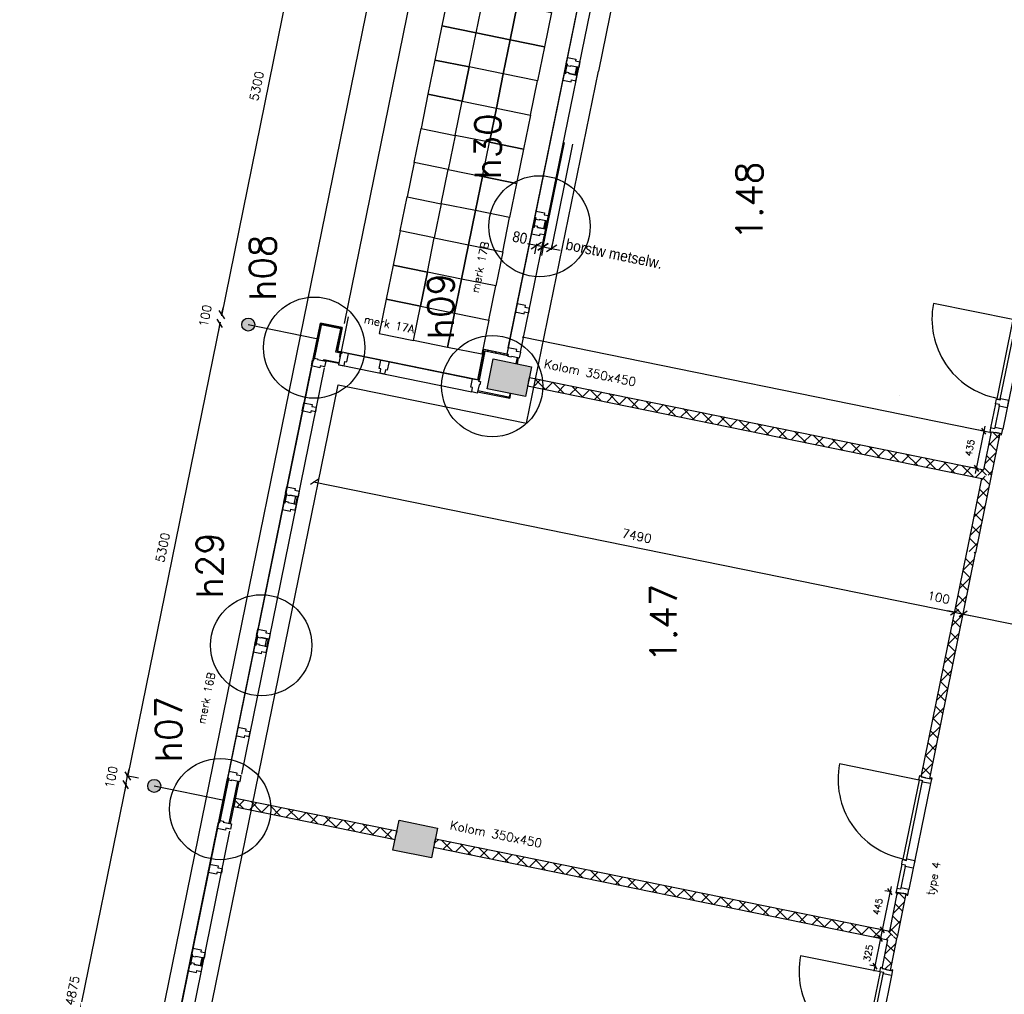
# Model space of a CAD drawing. Extents: x -84256 to 172857, y -58817 to 112048.
# Tile 39 of 90: x 18423 to 29710, y 49531 to 60708. Entities that reach past the tile are written whole.
import ezdxf

# ---------------------------------------------------------------- set-up
doc = ezdxf.new("R2010")
doc.units = 0
doc.header["$LTSCALE"] = 50
doc.header["$MEASUREMENT"] = 0
doc.header["$PDMODE"] = 3
doc.header["$PDSIZE"] = 0.001
doc.layers.get('0').update_dxf_attribs({"linetype": 'CONTINUOUS'})
doc.layers.get('DEFPOINTS').update_dxf_attribs({"linetype": 'CONTINUOUS'})
for name, color, linetype in [('_DETAILNUMMERS', 4, 'CONTINUOUS'), ('_DETAILNUMMERSTEKST', 4, 'CONTINUOUS'), ('A--01A1_ACEER', 1, 'CONTINUOUS'), ('A--A22--_F123-', 9, 'CONTINUOUS'), ('A--A28--_F12--', 7, 'CONTINUOUS'), ('A--A42--_F-23-', 9, 'CONTINUOUS'), ('A--L21--', 3, 'CONTINUOUS'), ('A--L21A3_BUITENWAND', 3, 'CONTINUOUS'), ('A--L22--_F-2--', 7, 'CONTINUOUS'), ('A--L22A1_BINNENWAND', 1, 'CONTINUOUS'), ('A--L22A2_BINNENWAND', 2, 'CONTINUOUS'), ('A--L22A4_BINNENWAND', 4, 'CONTINUOUS'), ('A--L28--_F12--', 7, 'CONTINUOUS'), ('A--L31--', 2, 'CONTINUOUS'), ('A--L31A1_BUITENKOZIJN', 1, 'CONTINUOUS'), ('A--L32--', 7, 'CONTINUOUS'), ('A--L32--_F123-', 1, 'CONTINUOUS'), ('A--L32--_F123-DRAAIR', 7, 'CONTINUOUS'), ('A--L3A1_VPORTS', 1, 'CONTINUOUS'), ('A--L42--', 7, 'CONTINUOUS'), ('A--L42--_F-23-', 7, 'CONTINUOUS'), ('A--M$1A-_F123-', 1, 'CONTINUOUS'), ('A--M1$A-_F123-', 1, 'CONTINUOUS'), ('A--T$1A-25_TEKST', 2, 'CONTINUOUS'), ('A--T$1A-_F123-_R', 4, 'CONTINUOUS'), ('TEKSTKOZIJNMERK', 2, 'CONTINUOUS'), ('X--LR---_CP', 7, 'CONTINUOUS')]:
    doc.layers.add(name, color=color, linetype=linetype)
doc.layers.add('bruto vloeroppervlak', color=3, linetype='CONTINUOUS', plot=False)
doc.styles.add('ALFA-0_25', font='ROMANS')
doc.styles.add('B-01', font='SIMPLEX.SHX', dxfattribs={"width": 0.8, "height": 4.5})
doc.styles.add('HIEMSTRA', font='romans.shx')
doc.styles.get("Standard").update_dxf_attribs({"font": 'txt', "width": 0.9})
doc.dimstyles.new('BEILEN', dxfattribs={"dimscale": 40, "dimtxt": 2.5, "dimasz": 2, "dimexe": 0.3, "dimexo": 0.3, "dimgap": 2, "dimtad": 1, "dimdec": 0, "dimzin": 0, "dimdsep": 46, "dimtxsty": 'HIEMSTRA', "dimblk1": 'OBLIQUE', "dimblk2": 'OBLIQUE', "dimsah": 1, "dimcen": -0.09, "dimdle": 0.3, "dimse1": 1, "dimclrd": 2, "dimclre": 2, "dimclrt": 3, "dimadec": 0, "dimazin": 0, "dimtfac": 1, "dimtdec": 4, "dimtofl": 0, "dimtmove": 2, "dimatfit": 3, "dimldrblk": 'OBLIQUE', "dimfxl": 1, "dimtvp": 625, "dimtolj": 1, "dimtzin": 0, "dimarcsym": 0})
doc.dimstyles.get("Standard").update_dxf_attribs({"dimscale": 40, "dimtxt": 2.5, "dimasz": 2, "dimexe": 0.3, "dimexo": 0.3, "dimgap": 2, "dimtad": 0, "dimdec": 0, "dimzin": 0, "dimdsep": 46, "dimtxsty": 'HIEMSTRA', "dimblk1": 'OBLIQUE', "dimblk2": 'OBLIQUE', "dimsah": 1, "dimcen": -0.09, "dimdle": 0.3, "dimse1": 1, "dimclrd": 2, "dimclre": 2, "dimclrt": 3, "dimadec": 0, "dimazin": 0, "dimtfac": 1, "dimtdec": 4, "dimtix": 1, "dimtmove": 0, "dimatfit": 3, "dimldrblk": 'OBLIQUE', "dimfxl": 1, "dimtvp": 625, "dimtolj": 1, "dimtzin": 0, "dimarcsym": 0})
doc.dimstyles.new('STANDARD$0', dxfattribs={"dimscale": 50, "dimtxt": 2.5, "dimasz": 2, "dimexe": 2, "dimexo": 0, "dimgap": 2, "dimtad": 1, "dimdec": 0, "dimzin": 0, "dimdsep": 46, "dimtxsty": 'ALFA-0_25', "dimblk1": 'OBLIQUE', "dimblk2": 'OBLIQUE', "dimsah": 1, "dimcen": -3, "dimdle": 2, "dimclrd": 1, "dimclre": 1, "dimclrt": 2, "dimadec": 0, "dimazin": 0, "dimtfac": 0.666667, "dimtofl": 0, "dimtmove": 2, "dimatfit": 3, "dimldrblk": 'OBLIQUE', "dimfxl": 1, "dimtvp": 0.833333, "dimtolj": 1, "dimtzin": 0, "dimarcsym": 0})

# ---------------------------------------------------------------- blocks, each defined once
blk = doc.blocks.new('*U1200')
at = {"layer": 'A--A22--_F123-', "linetype": 'Continuous'}
h = blk.add_hatch(dxfattribs=at)
h.set_pattern_fill('ALFAKRS', color=256, scale=120, style=0)
h.set_pattern_definition([(45, (-28434.96, -50194.68), (-84.85281, 84.85281), []), (135, (-28434.96, -50194.68), (-84.85281, -84.85281), [])])
h.paths.add_polyline_path([(0, 0), (-39, 59), (52, 507), (101, 497), (150, 487), (49, -10)])
at = {"layer": 'A--L22--_F-2--', "color": 2, "linetype": 'Continuous'}
for points in [[(-39, 59), (-39, 59), (52, 507), (101, 497)], [(49, -10), (49, -10), (150, 487), (101, 497)]]:
    blk.add_lwpolyline(points, dxfattribs=at)
blk = doc.blocks.new('*U1199')
at = {"layer": 'A--A22--_F123-', "linetype": 'Continuous'}
h = blk.add_hatch(dxfattribs=at)
h.set_pattern_fill('ALFAKRS', color=256, scale=120, style=0)
h.set_pattern_definition([(45, (-29512.81, -55486.01), (-84.85281, 84.85281), []), (135, (-29512.81, -55486.01), (-84.85281, -84.85281), [])])
h.paths.add_polyline_path([(0, 0), (-39, 59), (50, 497), (99, 487), (148, 477), (49, -10)])
at = {"layer": 'A--L22--_F-2--', "color": 2, "linetype": 'Continuous'}
for points in [[(-39, 59), (-39, 59), (50, 497), (99, 487)], [(49, -10), (49, -10), (148, 477), (99, 487)]]:
    blk.add_lwpolyline(points, dxfattribs=at)
blk = doc.blocks.new('*U1191')
at = {"layer": 'A--A22--_F123-', "linetype": 'Continuous'}
h = blk.add_hatch(dxfattribs=at)
h.set_pattern_fill('ALFAKRS', color=256, scale=120, style=0)
h.set_pattern_definition([(45, (-29333.17, -54604.13), (-84.85281, 84.85281), []), (135, (-29333.17, -54604.13), (-84.85281, -84.85281), [])])
h.paths.add_polyline_path([(0, 0), (-49, 10), (121, 843), (180, 882), (229, 872), (49, -10)])
at = {"layer": 'A--L22--_F-2--', "color": 2, "linetype": 'Continuous'}
for points in [[(-49, 10), (-49, 10), (121, 843), (121, 843)], [(49, -10), (49, -10), (229, 872), (229, 872)]]:
    blk.add_lwpolyline(points, dxfattribs=at)
blk = doc.blocks.new('*U1190')
at = {"layer": 'A--A22--_F123-', "linetype": 'Continuous'}
h = blk.add_hatch(dxfattribs=at)
h.set_pattern_fill('ALFAKRS', color=256, scale=120, style=0)
h.set_pattern_definition([(45, (-23177.92, -51265.55), (-84.85281, 84.85281), []), (135, (-23177.92, -51265.55), (-84.85281, -84.85281), [])])
h.paths.add_polyline_path([(0, 0), (10, 49), (5218, -1012), (5257, -1071), (5198, -1110), (-10, -49)])
at = {"layer": 'A--L22--_F-2--', "color": 2, "linetype": 'Continuous'}
for points in [[(0, 0), (-10, -49), (5198, -1110), (5198, -1110)], [(0, 0), (10, 49), (5218, -1012), (5218, -1012)]]:
    blk.add_lwpolyline(points, dxfattribs=at)
blk = doc.blocks.new('*U1189')
at = {"layer": 'A--A22--_F123-', "linetype": 'Continuous'}
h = blk.add_hatch(dxfattribs=at)
h.set_pattern_fill('ALFAKRS', color=256, scale=120, style=0)
h.set_pattern_definition([(45, (-20888.56, -51731.89), (-84.85281, 84.85281), []), (135, (-20888.56, -51731.89), (-84.85281, -84.85281), [])])
h.paths.add_polyline_path([(0, 0), (10, 49), (1858, -328), (1848, -377), (1838, -426), (-10, -49)])
at = {"layer": 'A--L22--_F-2--', "color": 2, "linetype": 'Continuous'}
for points in [[(0, 0), (-10, -49), (1838, -426), (1848, -377)], [(0, 0), (10, 49), (1858, -328), (1848, -377)]]:
    blk.add_lwpolyline(points, dxfattribs=at)
blk = doc.blocks.new('dr_930type4')
at = {"layer": 'A--L32--_F123-', "color": 1}
for p, q in [((67, 0), (1307, 0)), ((1057, -94), (1307, -94)), ((1038, -139), (1322, -139))]:
    blk.add_line(p, q, dxfattribs=at)
at = {"layer": 'A--L32--_F123-'}
for points in [[(0, -9), (0, 0), (67, 0), (67, -94), (52, -94), (52, -139), (0, -139), (0, -121), (12, -121), (12, -9), (0, -9)], [(969, 0), (1055, 0), (1057, 0), (1057, -94), (1057, -94), (1040, -94), (1040, -137), (1038, -139), (986, -139), (984, -137), (984, -94), (969, -94), (967, -94), (967, 0)], [(1374, -9), (1374, 0), (1307, 0), (1307, -94), (1322, -94), (1322, -139), (1374, -139), (1374, -121), (1362, -121), (1362, -9), (1374, -9)], [(54, -96), (54, -136), (980, -136), (977, -96), (54, -96)]]:
    blk.add_lwpolyline(points, close=True, dxfattribs=at)
blk.add_point((1374, 0), dxfattribs=at)
blk.add_point((1374, 0), dxfattribs=at)
at = {"layer": 'A--L32--_F123-DRAAIR', "color": 1}
blk.add_lwpolyline([(54, -136), (54, -1066, 0.414214), (973, -136)], format="xyb", dxfattribs=at)
at = {"layer": 'X--LR---_CP', "color": 1, "linetype": 'Continuous'}
blk.add_point((0, 0), dxfattribs=at)
at = {"layer": 'X--LR---_CP', "color": 1}
blk.add_point((982, 0), dxfattribs=at)
blk = doc.blocks.new('*U1186')
at = {"layer": 'A--A22--_F123-', "linetype": 'Continuous'}
h = blk.add_hatch(dxfattribs=at)
h.set_pattern_fill('ALFAKRS', color=256, scale=120, style=0)
h.set_pattern_definition([(45, (-28357.64, -49815.15), (-84.85281, 84.85281), []), (135, (-28357.64, -49815.15), (-84.85281, -84.85281), [])])
h.paths.add_polyline_path([(0, 0), (-49, 10), (18, 341), (77, 380), (126, 370), (49, -10)])
at = {"layer": 'A--L22--_F-2--', "color": 2, "linetype": 'Continuous'}
for points in [[(0, 0), (-49, 10), (18, 341), (18, 341)], [(0, 0), (49, -10), (126, 370), (126, 370)]]:
    blk.add_lwpolyline(points, dxfattribs=at)
blk = doc.blocks.new('*U1144')
at = {"layer": 'A--A22--_F123-', "linetype": 'Continuous'}
h = blk.add_hatch(dxfattribs=at)
h.set_pattern_fill('ALFAKRS', color=256, scale=120, style=0)
h.set_pattern_definition([(45, (-24255.77, -56556.88), (-84.85281, 84.85281), []), (135, (-24255.77, -56556.88), (-84.85281, -84.85281), [])])
h.paths.add_polyline_path([(0, 0), (10, 49), (5218, -1012), (5257, -1071), (5198, -1110), (-10, -49)])
at = {"layer": 'A--L22--_F-2--', "color": 2, "linetype": 'Continuous'}
for points in [[(0, 0), (-10, -49), (5198, -1110), (5198, -1110)], [(0, 0), (10, 49), (5218, -1012), (5218, -1012)]]:
    blk.add_lwpolyline(points, dxfattribs=at)
blk = doc.blocks.new('*U1143')
at = {"layer": 'A--A22--_F123-', "linetype": 'Continuous'}
h = blk.add_hatch(dxfattribs=at)
h.set_pattern_fill('ALFAKRS', color=256, scale=120, style=0)
h.set_pattern_definition([(45, (-28805.67, -52014.57), (-84.85281, 84.85281), []), (135, (-28805.67, -52014.57), (-84.85281, -84.85281), [])])
h.paths.add_polyline_path([(0, 0), (-49, 10), (479, 2600), (527, 2590), (576, 2580), (49, -10)])
at = {"layer": 'A--L22--_F-2--', "color": 2, "linetype": 'Continuous'}
for points in [[(0, 0), (-49, 10), (479, 2600), (479, 2600)], [(0, 0), (49, -10), (576, 2580), (576, 2580)]]:
    blk.add_lwpolyline(points, dxfattribs=at)
blk = doc.blocks.new('_OBLIQUE')
at = {"color": 0, "linetype": 'ByBlock'}
blk.add_line((-0.5, -0.5), (0.5, 0.5), dxfattribs=at)
blk = doc.blocks.new('*D141')
at = {"layer": 'A--M$1A-_F123-', "color": 2, "linetype": 'Continuous', "lineweight": -2, "transparency": 16777216}
for p, q in [((20720, 57238), (19658, 52021)), ((19783, 52008), (19649, 52035))]:
    blk.add_line(p, q, dxfattribs=at)
at = {"layer": 'DEFPOINTS', "color": 0, "linetype": 'Continuous', "transparency": 16777216}
for p in [(20706, 57228), (19661, 52033), (19795, 52006)]:
    blk.add_point(p, dxfattribs=at)
at = {"layer": 'A--M$1A-_F123-', "color": 2, "linetype": 'Continuous', "lineweight": -2, "transparency": 16777216, "xscale": 80, "yscale": 80, "zscale": 80}
for p, rotation in [((20718, 57226), 78.49125144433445), ((19661, 52033), 258.4912514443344)]:
    blk.add_blockref('_OBLIQUE', p, dxfattribs=dict(at, rotation=rotation))
at = {"layer": 'A--M$1A-_F123-', "color": 3, "linetype": 'Continuous', "transparency": 16777216, "insert": (20062, 54655), "char_height": 100, "attachment_point": 5, "rotation": 78.4913, "style": 'HIEMSTRA'}
blk.add_mtext('\\A1;5300', dxfattribs=at)
blk = doc.blocks.new('*D142')
at = {"layer": 'A--M$1A-_F123-', "color": 2, "linetype": 'Continuous', "lineweight": -2, "transparency": 16777216}
for p, q in [((19643, 51947), (18665, 47146)), ((18662, 47159), (18656, 47161))]:
    blk.add_line(p, q, dxfattribs=at)
at = {"layer": 'DEFPOINTS', "color": 0, "linetype": 'Continuous', "transparency": 16777216}
for p in [(19646, 51934), (18668, 47158), (18673, 47157)]:
    blk.add_point(p, dxfattribs=at)
at = {"layer": 'A--M$1A-_F123-', "color": 2, "linetype": 'Continuous', "lineweight": -2, "transparency": 16777216, "xscale": 80, "yscale": 80, "zscale": 80}
for p, rotation in [((19640, 51935), 78.49125144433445), ((18668, 47158), 258.4912514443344)]:
    blk.add_blockref('_OBLIQUE', p, dxfattribs=dict(at, rotation=rotation))
at = {"layer": 'A--M$1A-_F123-', "color": 3, "linetype": 'Continuous', "transparency": 16777216, "insert": (19027, 49573), "char_height": 100, "attachment_point": 5, "rotation": 78.4913, "style": 'HIEMSTRA'}
blk.add_mtext('\\A1;4875', dxfattribs=at)
blk = doc.blocks.new('*D264')
at = {"layer": 'A--M$1A-_F123-', "color": 2, "linetype": 'Continuous', "lineweight": -2, "transparency": 16777216}
blk.add_line((21798, 62530), (20736, 57313), dxfattribs=at)
at = {"layer": 'DEFPOINTS', "color": 0, "linetype": 'Continuous', "transparency": 16777216}
for p in [(21796, 62518), (20738, 57324), (20738, 57324)]:
    blk.add_point(p, dxfattribs=at)
at = {"layer": 'A--M$1A-_F123-', "color": 2, "linetype": 'Continuous', "lineweight": -2, "transparency": 16777216, "xscale": 80, "yscale": 80, "zscale": 80}
for p, rotation in [((21796, 62518), 78.48629033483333), ((20738, 57324), 258.4862903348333)]:
    blk.add_blockref('_OBLIQUE', p, dxfattribs=dict(at, rotation=rotation))
at = {"layer": 'A--M$1A-_F123-', "color": 3, "linetype": 'Continuous', "transparency": 16777216, "insert": (21140, 59947), "char_height": 100, "attachment_point": 5, "rotation": 78.4863, "style": 'HIEMSTRA'}
blk.add_mtext('\\A1;5300', dxfattribs=at)
blk = doc.blocks.new('*D265')
at = {"layer": 'A--M$1A-_F123-', "color": 2, "linetype": 'Continuous', "lineweight": -2, "transparency": 16777216}
for p, q in [((20738, 57324), (20754, 57403)), ((20718, 57226), (20702, 57148))]:
    blk.add_line(p, q, dxfattribs=at)
at = {"layer": 'DEFPOINTS', "color": 0, "linetype": 'Continuous', "transparency": 16777216}
for p in [(20738, 57324), (20738, 57324), (20718, 57226)]:
    blk.add_point(p, dxfattribs=at)
at = {"layer": 'A--M$1A-_F123-', "color": 2, "linetype": 'Continuous', "lineweight": -2, "transparency": 16777216, "xscale": 80, "yscale": 80, "zscale": 80}
for p, rotation in [((20738, 57324), 258.4862903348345), ((20718, 57226), 78.48629033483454)]:
    blk.add_blockref('_OBLIQUE', p, dxfattribs=dict(at, rotation=rotation))
at = {"layer": 'A--M$1A-_F123-', "color": 3, "linetype": 'Continuous', "transparency": 16777216, "insert": (20550, 57312), "char_height": 100, "attachment_point": 5, "rotation": 78.4863, "style": 'HIEMSTRA'}
blk.add_mtext('\\A1;100', dxfattribs=at)
blk = doc.blocks.new('*D266')
at = {"color": 2, "linetype": 'ByBlock', "transparency": 16777216}
for p, q in [((19660, 52033), (19649, 52036)), ((19660, 52033), (19676, 52112)), ((19640, 51935), (19624, 51857)), ((19640, 51935), (19660, 52033))]:
    blk.add_line(p, q, dxfattribs=at)
at = {"layer": 'DEFPOINTS', "color": 0, "linetype": 'ByBlock', "transparency": 16777216}
for p in [(19652, 51933), (19660, 52033), (19672, 52031)]:
    blk.add_point(p, dxfattribs=at)
at = {"color": 2, "linetype": 'ByBlock', "transparency": 16777216, "xscale": 80, "yscale": 80, "zscale": 80}
for p, rotation in [((19660, 52033), 258.4862903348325), ((19640, 51935), 78.48629033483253)]:
    blk.add_blockref('_OBLIQUE', p, dxfattribs=dict(at, rotation=rotation))
at = {"color": 3, "linetype": 'ByBlock', "transparency": 16777216, "insert": (19472, 52021), "char_height": 100, "attachment_point": 5, "rotation": 78.4863, "style": 'HIEMSTRA'}
blk.add_mtext('\\A1;100', dxfattribs=at)
blk = doc.blocks.new('*D314')
at = {"color": 2, "linetype": 'ByBlock', "transparency": 16777216}
blk.add_line((21790, 55409), (29153, 53910), dxfattribs=at)
at = {"layer": 'DEFPOINTS', "color": 0, "linetype": 'ByBlock', "transparency": 16777216}
for p in [(21802, 55407), (29141, 53912), (29141, 53912)]:
    blk.add_point(p, dxfattribs=at)
at = {"color": 2, "linetype": 'ByBlock', "transparency": 16777216, "xscale": 80, "yscale": 80, "zscale": 80}
for p, rotation in [((21802, 55407), 168.4862903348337), ((29141, 53912), 348.4862903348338)]:
    blk.add_blockref('_OBLIQUE', p, dxfattribs=dict(at, rotation=rotation))
at = {"color": 3, "linetype": 'ByBlock', "transparency": 16777216, "insert": (25497, 54787), "char_height": 100, "attachment_point": 5, "rotation": 348.4863, "style": 'HIEMSTRA'}
blk.add_mtext('\\A1;7490', dxfattribs=at)
blk = doc.blocks.new('*D315')
at = {"color": 2, "linetype": 'ByBlock', "transparency": 16777216}
for p, q in [((29141, 53912), (29063, 53928)), ((29141, 53912), (29239, 53892)), ((29239, 53892), (29318, 53876))]:
    blk.add_line(p, q, dxfattribs=at)
at = {"layer": 'DEFPOINTS', "color": 0, "linetype": 'ByBlock', "transparency": 16777216}
for p in [(29141, 53912), (29239, 53892), (29239, 53892)]:
    blk.add_point(p, dxfattribs=at)
at = {"color": 2, "linetype": 'ByBlock', "transparency": 16777216, "xscale": 80, "yscale": 80, "zscale": 80}
for p, rotation in [((29141, 53912), 348.486290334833), ((29239, 53892), 168.486290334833)]:
    blk.add_blockref('_OBLIQUE', p, dxfattribs=dict(at, rotation=rotation))
at = {"color": 3, "linetype": 'ByBlock', "transparency": 16777216, "insert": (28958, 54082), "char_height": 100, "attachment_point": 5, "rotation": 348.4863, "style": 'HIEMSTRA'}
blk.add_mtext('\\A1;100', dxfattribs=at)
blk = doc.blocks.new('*D316')
at = {"color": 2, "linetype": 'ByBlock', "transparency": 16777216}
blk.add_line((29227, 53894), (30853, 53563), dxfattribs=at)
at = {"layer": 'DEFPOINTS', "color": 0, "linetype": 'ByBlock', "transparency": 16777216}
for p in [(29239, 53892), (30841, 53566), (30841, 53566)]:
    blk.add_point(p, dxfattribs=at)
at = {"color": 2, "linetype": 'ByBlock', "transparency": 16777216, "xscale": 80, "yscale": 80, "zscale": 80}
for p, rotation in [((29239, 53892), 168.4862903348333), ((30841, 53566), 348.4862903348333)]:
    blk.add_blockref('_OBLIQUE', p, dxfattribs=dict(at, rotation=rotation))
at = {"color": 3, "linetype": 'ByBlock', "transparency": 16777216, "insert": (30066, 53856), "char_height": 100, "attachment_point": 5, "rotation": 348.4863, "style": 'HIEMSTRA'}
blk.add_mtext('\\A1;1635', dxfattribs=at)
blk = doc.blocks.new('*D341')
at = {"layer": 'A--M$1A-_F123-', "color": 2, "linetype": 'Continuous', "lineweight": -2, "transparency": 16777216}
for p, q in [((23982, 29671), (23903, 29687)), ((23979, 29656), (23984, 29683)), ((24080, 29652), (23982, 29671)), ((24080, 29652), (24158, 29636))]:
    blk.add_line(p, q, dxfattribs=at)
at = {"layer": 'DEFPOINTS', "color": 0, "linetype": 'Continuous', "transparency": 16777216}
for p in [(23976, 29644), (23982, 29671), (24074, 29624)]:
    blk.add_point(p, dxfattribs=at)
at = {"layer": 'A--M$1A-_F123-', "color": 2, "linetype": 'Continuous', "lineweight": -2, "transparency": 16777216, "xscale": 80, "yscale": 80, "zscale": 80}
for p, rotation in [((23982, 29671), 348.4862903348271), ((24080, 29652), 168.4862903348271)]:
    blk.add_blockref('_OBLIQUE', p, dxfattribs=dict(at, rotation=rotation))
at = {"layer": 'A--M$1A-_F123-', "color": 3, "linetype": 'Continuous', "transparency": 16777216, "insert": (36506, 90904), "char_height": 100, "attachment_point": 5, "rotation": 348.4863, "style": 'HIEMSTRA'}
blk.add_mtext('\\A1;100', dxfattribs=at)
blk = doc.blocks.new('KOLOM450X350')
at = {"layer": 'A--A28--_F12--', "color": 8}
for points in [[(-175, -225), (-175, 225), (175, 225)], [(-175, -225), (175, 225), (175, -225)]]:
    blk.add_solid(points, dxfattribs=at)
at = {"layer": 'A--L28--_F12--', "color": 3, "linetype": 'Continuous'}
blk.add_lwpolyline([(-175, -225), (-175, 225), (175, 225), (175, -225)], close=True, dxfattribs=at)
at = {"layer": 'X--LR---_CP'}
for p in [(-175, 0), (-175, 0), (175, 0)]:
    blk.add_point(p, dxfattribs=at)
blk = doc.blocks.new('*U957')
at = {"layer": 'A--A42--_F-23-', "linetype": 'Continuous'}
h = blk.add_hatch(dxfattribs=at)
h.set_pattern_fill('ALFALINE', color=256, scale=40, style=0)
h.set_pattern_definition([(45, (-23683.18, -56576.58), (-28.28427, 28.28427), [])])
h.paths.add_polyline_path([(0, 0), (-9, 2), (62, 350), (69, 339), (76, 328), (9, -2)])
at = {"layer": 'A--L42--_F-23-', "color": 2, "linetype": 'Continuous'}
for points in [[(0, 0), (-9, 2), (62, 350), (62, 350)], [(0, 0), (9, -2), (76, 328), (76, 328)]]:
    blk.add_lwpolyline(points, dxfattribs=at)
blk = doc.blocks.new('*U956')
at = {"layer": 'A--A42--_F-23-', "linetype": 'Continuous'}
h = blk.add_hatch(dxfattribs=at)
h.set_pattern_fill('ALFALINE', color=256, scale=40, style=0)
h.set_pattern_definition([(45, (-24021.716, -56860.634), (-28.28427, 28.28427), [])])
h.paths.add_polyline_path([(0, 0), (-2, -9), (-262, 44), (-269, 55), (-276, 66), (2, 9)])
at = {"layer": 'A--L42--_F-23-', "color": 2, "linetype": 'Continuous'}
for points in [[(0, 0), (2, 9), (-276, 66), (-276, 66)], [(0, 0), (-2, -9), (-262, 44), (-262, 44)]]:
    blk.add_lwpolyline(points, dxfattribs=at)
blk = doc.blocks.new('DILATATIEVOEG')
at = {"layer": 'A--L21A3_BUITENWAND', "linetype": 'Continuous'}
h = blk.add_hatch(color=256, dxfattribs=at)
edge = h.paths.add_edge_path()
edge.add_arc((-800, 0), 75, 0, 360)
blk.add_line((-800, 0), (0, 0), dxfattribs=at)
blk.add_circle((-800, 0), 75, dxfattribs=at)
at = {"layer": 'X--LR---_CP', "linetype": 'Continuous'}
blk.add_point((0, 0), dxfattribs=at)
blk = doc.blocks.new('*D494')
at = {"layer": 'A--M1$A-_F123-', "color": 1, "lineweight": -2, "transparency": 16777216}
for p, q in [((29488, 56047), (29377, 55503)), ((29491, 55985), (29417, 56000)), ((29405, 55559), (29330, 55574))]:
    blk.add_line(p, q, dxfattribs=at)
at = {"layer": 'DEFPOINTS', "color": 0, "transparency": 16777216}
for p in [(29491, 55985), (29389, 55562), (29405, 55559)]:
    blk.add_point(p, dxfattribs=at)
at = {"layer": 'A--M1$A-_F123-', "color": 1, "lineweight": -2, "transparency": 16777216, "xscale": 60, "yscale": 60, "zscale": 60}
for p, rotation in [((29476, 55989), 78.53198717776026), ((29389, 55562), 258.5319871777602)]:
    blk.add_blockref('_OBLIQUE', p, dxfattribs=dict(at, rotation=rotation))
at = {"layer": 'A--M1$A-_F123-', "color": 2, "transparency": 16777216, "insert": (29315, 55798), "char_height": 75, "attachment_point": 5, "rotation": 78.532, "style": 'ALFA-0_25'}
blk.add_mtext('\\A1;435', dxfattribs=at)
blk = doc.blocks.new('*D495')
at = {"layer": 'A--M1$A-_F123-', "color": 1, "lineweight": -2, "transparency": 16777216}
for p, q in [((28412, 50766), (28299, 50212)), ((28416, 50704), (28341, 50719)), ((28327, 50268), (28252, 50283))]:
    blk.add_line(p, q, dxfattribs=at)
at = {"layer": 'DEFPOINTS', "color": 0, "transparency": 16777216}
for p in [(28416, 50704), (28311, 50271), (28327, 50268)]:
    blk.add_point(p, dxfattribs=at)
at = {"layer": 'A--M1$A-_F123-', "color": 1, "lineweight": -2, "transparency": 16777216, "xscale": 60, "yscale": 60, "zscale": 60}
for p, rotation in [((28400, 50707), 78.49179720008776), ((28311, 50271), 258.4917972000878)]:
    blk.add_blockref('_OBLIQUE', p, dxfattribs=dict(at, rotation=rotation))
at = {"layer": 'A--M1$A-_F123-', "color": 2, "transparency": 16777216, "insert": (28260, 50537), "char_height": 75, "attachment_point": 5, "rotation": 78.4918, "style": 'ALFA-0_25'}
blk.add_mtext('\\A1;445', dxfattribs=at)
blk = doc.blocks.new('*D496')
at = {"layer": 'A--M1$A-_F123-', "color": 1, "lineweight": -2, "transparency": 16777216}
for p, q in [((28303, 50232), (28214, 49795)), ((28307, 50170), (28232, 50185)), ((28242, 49851), (28168, 49866))]:
    blk.add_line(p, q, dxfattribs=at)
at = {"layer": 'DEFPOINTS', "color": 0, "transparency": 16777216}
for p in [(28307, 50170), (28226, 49854), (28242, 49851)]:
    blk.add_point(p, dxfattribs=at)
at = {"layer": 'A--M1$A-_F123-', "color": 1, "lineweight": -2, "transparency": 16777216, "xscale": 60, "yscale": 60, "zscale": 60}
for p, rotation in [((28291, 50173), 78.49382728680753), ((28226, 49854), 258.4938272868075)]:
    blk.add_blockref('_OBLIQUE', p, dxfattribs=dict(at, rotation=rotation))
at = {"layer": 'A--M1$A-_F123-', "color": 2, "transparency": 16777216, "insert": (28151, 50003), "char_height": 75, "attachment_point": 5, "rotation": 78.4938, "style": 'ALFA-0_25'}
blk.add_mtext('\\A1;325', dxfattribs=at)
blk = doc.blocks.new('*D519')
at = {"layer": 'A--M1$A-_F123-', "color": 1, "lineweight": -2, "transparency": 16777216}
for p, q in [((24344, 58119), (24246, 58139)), ((24348, 58138), (24324, 58021)), ((24427, 58122), (24403, 58005)), ((24423, 58103), (24521, 58083))]:
    blk.add_line(p, q, dxfattribs=at)
at = {"layer": 'DEFPOINTS', "color": 0, "transparency": 16777216}
for p in [(24348, 58138), (24423, 58103), (24427, 58122)]:
    blk.add_point(p, dxfattribs=at)
at = {"layer": 'A--M1$A-_F123-', "color": 1, "lineweight": -2, "transparency": 16777216, "xscale": 100, "yscale": 100, "zscale": 100}
for p, rotation in [((24344, 58119), 348.4862903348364), ((24423, 58103), 168.4862903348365)]:
    blk.add_blockref('_OBLIQUE', p, dxfattribs=dict(at, rotation=rotation))
at = {"layer": 'A--M1$A-_F123-', "color": 2, "transparency": 16777216, "insert": (24157, 58209), "char_height": 125, "attachment_point": 5, "rotation": 348.4863}
blk.add_mtext('\\A1;80', dxfattribs=at)
blk = doc.blocks.new('*D520')
at = {"layer": 'A--M1$A-_F123-', "color": 1, "lineweight": -2, "transparency": 16777216}
for p, q in [((24423, 58103), (24443, 58201)), ((24521, 58083), (24541, 58181)), ((24423, 58103), (24325, 58123)), ((24521, 58083), (24619, 58063))]:
    blk.add_line(p, q, dxfattribs=at)
at = {"layer": 'DEFPOINTS', "color": 0, "transparency": 16777216}
for p in [(24423, 58103), (24521, 58083), (24521, 58083)]:
    blk.add_point(p, dxfattribs=at)
at = {"layer": 'A--M1$A-_F123-', "color": 1, "lineweight": -2, "transparency": 16777216, "xscale": 100, "yscale": 100, "zscale": 100}
for p, rotation in [((24423, 58103), 348.4862903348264), ((24521, 58083), 168.4862903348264)]:
    blk.add_blockref('_OBLIQUE', p, dxfattribs=dict(at, rotation=rotation))
at = {"layer": 'A--M1$A-_F123-', "color": 2, "transparency": 16777216, "insert": (25237, 58021), "char_height": 125, "attachment_point": 5, "rotation": 348.4863}
blk.add_mtext('\\A1;\\fArial|b0|i0|c0|p34;\\C1;borstw metselw.', dxfattribs=at)

msp = doc.modelspace()

# ---------------------------------------------------------------- linework, layer by layer
at = {"layer": '_DETAILNUMMERS'}
for centre in [(24380.7, 58338.2), (21799.3, 56946.5), (23840.5, 56505.2), (21191.7, 53533.1), (20721.4, 51655.1)]:
    msp.add_circle(centre, 580.4, dxfattribs=at)
at = {"layer": 'A--01A1_ACEER'}
for p, q in [((24718.9, 60089.5), (24788.5, 60075.3)), ((24359.6, 58325.8), (24429.2, 58311.6)), ((21519.6, 55255.7), (21589.2, 55241.6)), ((21187.1, 53623.3), (21256.7, 53609.1)), ((20423.5, 49874.4), (20493, 49860.3))]:
    msp.add_line(p, q, dxfattribs=at)
at = {"layer": 'A--01A1_ACEER', "linetype": 'Continuous'}
msp.add_line((22189.8, 57301.9), (22077.4, 56750.6), dxfattribs=at)
at = {"layer": 'A--L22A1_BINNENWAND'}
for points in [[(23654.7, 60557.3), (23734.5, 60949.3), (23342.5, 61029.1), (23262.7, 60637.1)], [(23654.7, 60557.3), (23734.5, 60949.3), (24126.5, 60869.4), (24046.6, 60477.5)], [(24046.6, 60477.5), (24126.5, 60869.4), (24518.4, 60789.6), (24438.6, 60397.7)], [(23574.9, 60165.4), (23654.7, 60557.3), (23262.7, 60637.1), (23182.9, 60245.2)], [(23574.9, 60165.4), (23654.7, 60557.3), (24046.6, 60477.5), (23966.8, 60085.5)], [(23966.8, 60085.5), (24046.6, 60477.5), (24438.6, 60397.7), (24358.8, 60005.7)], [(23495, 59773.4), (23574.9, 60165.4), (23182.9, 60245.2), (23103.1, 59853.2)], [(23574.9, 60165.4), (23495, 59773.4), (23887, 59693.6), (23966.8, 60085.5)], [(23966.8, 60085.5), (23887, 59693.6), (24279, 59613.8), (24358.8, 60005.7)], [(23415.2, 59381.4), (23495, 59773.4), (23103.1, 59853.2), (23023.3, 59461.3)], [(23415.2, 59381.4), (23495, 59773.4), (23887, 59693.6), (23807.2, 59301.6)], [(23807.2, 59301.6), (23887, 59693.6), (24279, 59613.8), (24199.1, 59221.8)], [(23415.2, 59381.4), (23335.4, 58989.5), (22943.5, 59069.3), (23023.3, 59461.3)], [(23415.2, 59381.4), (23335.4, 58989.5), (23727.4, 58909.7), (23807.2, 59301.6)], [(23727.4, 58909.7), (23807.2, 59301.6), (24199.1, 59221.8), (24119.3, 58829.9)], [(23255.6, 58597.5), (23335.4, 58989.5), (22943.5, 59069.3), (22863.6, 58677.3)], [(23255.6, 58597.5), (23335.4, 58989.5), (23727.4, 58909.7), (23647.6, 58517.7)], [(23647.6, 58517.7), (23727.4, 58909.7), (24119.3, 58829.9), (24039.5, 58437.9)], [(23255.6, 58597.5), (23175.8, 58205.6), (22783.8, 58285.4), (22863.6, 58677.3)], [(23255.6, 58597.5), (23175.8, 58205.6), (23567.7, 58125.8), (23647.6, 58517.7)], [(23647.6, 58517.7), (23567.7, 58125.8), (23959.7, 58045.9), (24039.5, 58437.9)], [(23096, 57813.6), (23175.8, 58205.6), (22783.8, 58285.4), (22704, 57893.4)], [(23096, 57813.6), (23175.8, 58205.6), (23567.7, 58125.8), (23487.9, 57733.8)], [(23487.9, 57733.8), (23567.7, 58125.8), (23959.7, 58045.9), (23879.9, 57654)], [(23016.2, 57421.7), (23096, 57813.7), (22704, 57893.5), (22624.2, 57501.6)], [(23096, 57813.6), (23016.2, 57421.7), (23408.1, 57341.8), (23487.9, 57733.8)], [(23487.9, 57733.8), (23408.1, 57341.8), (23800.1, 57262), (23879.9, 57654)], [(22936.3, 57029.7), (23016.2, 57421.7), (22624.2, 57501.5), (22544.4, 57109.5)], [(22936.3, 57029.7), (23016.2, 57421.7), (23408.1, 57341.8), (23328.3, 56949.9)], [(23328.3, 56949.9), (23408.1, 57341.8), (23800.1, 57262), (23720.3, 56870.1)]]:
    msp.add_lwpolyline(points, close=True, dxfattribs=at)
at = {"layer": 'A--L22A2_BINNENWAND'}
for p, q in [((25774.5, 63646.4), (25056.4, 60119)), ((20100, 46835.8), (22072.3, 56519))]:
    msp.add_line(p, q, dxfattribs=at)
msp.add_lwpolyline([(22045.3, 56386.6), (22072.3, 56519), (24232.9, 56078.9), (25056.4, 60119)], dxfattribs=at)
at = {"layer": 'A--L22A4_BINNENWAND', "linetype": 'Continuous'}
for p, q in [((19583.5, 46971.6), (29258.3, 94466.7)), ((22146.5, 57224.1), (29638.2, 94001.7))]:
    msp.add_line(p, q, dxfattribs=at)
at = {"layer": 'A--L31--', "color": 2, "linetype": 'Continuous'}
for p, q in [((24687.5, 60190.8), (24668.7, 60098.7)), ((24680.5, 60096.3), (24699.3, 60188.4)), ((24699.3, 60188.4), (24687.5, 60190.8)), ((24806.8, 60165.5), (24788.5, 60075.3)), ((24803.2, 60072.3), (24821.6, 60162.5)), ((24821.6, 60162.5), (24806.8, 60165.5)), ((24668.7, 60098.7), (24680.5, 60096.3)), ((24788.5, 60075.3), (24803.2, 60072.3)), ((24328.2, 58427.1), (24309.5, 58335)), ((24321.2, 58332.6), (24340, 58424.7)), ((24340, 58424.7), (24328.2, 58427.1)), ((24447.6, 58401.7), (24429.2, 58311.6)), ((24443.9, 58308.6), (24462.3, 58398.7)), ((24462.3, 58398.7), (24447.6, 58401.7)), ((24309.5, 58335), (24321.2, 58332.6)), ((24429.2, 58311.6), (24443.9, 58308.6)), ((21785.9, 56817.2), (21869.4, 57226.7)), ((21869.4, 57226.7), (21881.2, 57224.3)), ((21881.2, 57224.3), (21797.6, 56814.8)), ((21878.1, 57209.1), (21880.5, 57220.9)), ((22103.4, 57163.1), (21878.1, 57209.1)), ((21880.5, 57220.9), (22105.8, 57174.9)), ((22048.7, 56894.2), (22106.7, 57178.4)), ((22118.4, 57176), (22060.6, 56892.5)), ((22105.8, 57174.9), (22103.4, 57163.1)), ((22106.7, 57178.4), (22118.4, 57176)), ((22117.1, 56880.3), (22048.7, 56894.2)), ((22062.4, 56901.6), (22119.1, 56890.1)), ((21795.4, 56802.9), (21783.6, 56805.3)), ((21797.6, 56814.8), (21785.9, 56817.2)), ((21907.1, 56800.6), (21909.1, 56810.4)), ((22080.4, 56765.3), (21907.1, 56800.6)), ((21909.1, 56810.4), (22082.4, 56775.1)), ((24114.3, 56764.2), (24128.7, 56834.8)), ((24138.5, 56832.8), (24124.1, 56762.2)), ((22082.4, 56775.1), (22080.4, 56765.3)), ((23674, 56450.8), (23672, 56441)), ((23672, 56441), (24043.3, 56365.4)), ((24045.3, 56375.2), (23674, 56450.8)), ((24044.5, 56421.4), (24035.5, 56377.2)), ((24043.3, 56365.4), (24045.3, 56375.2)), ((24045.3, 56375.2), (24054.3, 56419.4)), ((21451.1, 55174.8), (21469.9, 55266.9)), ((21481.6, 55264.5), (21462.9, 55172.4)), ((21469.9, 55266.9), (21481.6, 55264.5)), ((21570.9, 55151.4), (21589.2, 55241.6)), ((21603.9, 55238.6), (21585.6, 55148.4)), ((21589.2, 55241.6), (21603.9, 55238.6)), ((21462.9, 55172.4), (21451.1, 55174.8)), ((21585.6, 55148.4), (21570.9, 55151.4)), ((21118.6, 53542.3), (21137.3, 53634.4)), ((21149.1, 53632), (21130.3, 53539.9)), ((21137.3, 53634.4), (21149.1, 53632)), ((21130.3, 53539.9), (21118.6, 53542.3)), ((21238.3, 53518.9), (21256.7, 53609.1)), ((21253, 53515.9), (21238.3, 53518.9)), ((21271.4, 53606.1), (21253, 53515.9)), ((21256.7, 53609.1), (21271.4, 53606.1)), ((20705.7, 51514), (20805.5, 52003.8)), ((20817.3, 52001.4), (20717.5, 51511.6)), ((20805.5, 52003.8), (20817.3, 52001.4)), ((20826, 51492.5), (20924.5, 51976.6)), ((20934.3, 51974.6), (20835.8, 51490.6)), ((20717.5, 51511.6), (20705.7, 51514)), ((20835.8, 51490.6), (20826, 51492.5)), ((20392.1, 49975.8), (20373.3, 49883.6)), ((20385.1, 49881.2), (20403.8, 49973.4)), ((20403.8, 49973.4), (20392.1, 49975.8)), ((20511.4, 49950.4), (20493, 49860.3)), ((20507.7, 49857.3), (20526.1, 49947.4)), ((20526.1, 49947.4), (20511.4, 49950.4)), ((20373.3, 49883.6), (20385.1, 49881.2)), ((20493, 49860.3), (20507.7, 49857.3))]:
    msp.add_line(p, q, dxfattribs=at)
for points in [[(24701.5, 60274.7), (24798.5, 60255), (24794.3, 60234.4), (24844.3, 60224.2), (24831.3, 60160.5), (24737.3, 60179.7), (24735.5, 60170.9), (24697.3, 60178.7), (24701.3, 60198.2), (24686.6, 60201.2)], [(24648.8, 60016), (24745.8, 59996.3), (24750, 60016.8), (24800, 60006.7), (24813, 60070.3), (24718.9, 60089.5), (24720.7, 60098.3), (24682.5, 60106.1), (24678.5, 60086.5), (24663.8, 60089.5)], [(24342.3, 58511), (24439.3, 58491.2), (24435.1, 58470.6), (24485, 58460.4), (24472.1, 58396.7), (24378, 58415.9), (24376.2, 58407.1), (24338, 58414.9), (24342, 58434.5), (24327.3, 58437.5)], [(24289.5, 58252.3), (24386.5, 58232.5), (24390.7, 58253.1), (24440.7, 58242.9), (24453.7, 58306.6), (24359.6, 58325.8), (24361.4, 58334.6), (24323.2, 58342.3), (24319.2, 58322.8), (24304.5, 58325.8)], [(24258.3, 57345.6), (24268.9, 57397.5), (24218.9, 57407.7), (24223.1, 57428.3), (24126.1, 57448), (24111.5, 57376.5), (24107.1, 57354.9), (24121.8, 57351.9), (24204.1, 57335.2), (24208.3, 57355.8)], [(22077.4, 56750.6), (22141.1, 56737.6), (22151.3, 56787.6), (22171.9, 56783.4), (22191.6, 56880.4), (22120.1, 56895), (22117.1, 56880.3), (22095.5, 56884.7), (22087.8, 56846.4), (22096.6, 56844.6)], [(24153.2, 56829.8), (24166.2, 56893.5), (24116.2, 56903.6), (24120.4, 56924.2), (24023.4, 56944), (24008.8, 56872.4), (24023.5, 56869.5), (24019.1, 56847.9), (24057.3, 56840.1), (24059.1, 56848.9)], [(21930.6, 56790.7), (21917.7, 56727), (21867.7, 56737.2), (21863.5, 56716.6), (21766.5, 56736.4), (21781.1, 56807.9), (21795.8, 56804.9), (21800.2, 56826.5), (21838.4, 56818.7), (21836.6, 56809.9)], [(22605.7, 56643), (22553.8, 56653.5), (22563.9, 56703.5), (22543.4, 56707.7), (22563.2, 56804.7), (22634.7, 56790.1), (22656.2, 56785.7), (22653.2, 56771), (22636.4, 56688.7), (22615.9, 56692.9)], [(23669, 56426.4), (23605.3, 56439.4), (23615.5, 56489.3), (23594.9, 56493.5), (23614.7, 56590.5), (23686.2, 56576), (23683.2, 56561.3), (23704.8, 56556.9), (23697, 56518.7), (23688.2, 56520.5)], [(21823.2, 56263), (21812.6, 56211.1), (21762.6, 56221.3), (21758.4, 56200.7), (21661.4, 56220.5), (21676, 56292), (21680.4, 56313.5), (21695.1, 56310.5), (21777.4, 56293.8), (21773.2, 56273.2)], [(21483.9, 55350.8), (21580.9, 55331), (21576.7, 55310.5), (21626.7, 55300.3), (21613.7, 55236.6), (21519.6, 55255.7), (21517.8, 55246.9), (21479.6, 55254.7), (21483.6, 55274.3), (21468.9, 55277.3)], [(21431.2, 55092.1), (21528.2, 55072.3), (21532.4, 55092.9), (21582.4, 55082.7), (21595.3, 55146.4), (21501.3, 55165.6), (21503.1, 55174.4), (21464.9, 55182.2), (21460.9, 55162.6), (21446.2, 55165.6)], [(21151.3, 53718.3), (21248.4, 53698.6), (21244.2, 53678), (21294.1, 53667.8), (21281.2, 53604.1), (21187.1, 53623.3), (21185.3, 53614.5), (21147.1, 53622.2), (21151.1, 53641.8), (21136.4, 53644.8)], [(21098.7, 53459.6), (21195.7, 53439.9), (21199.9, 53460.4), (21249.8, 53450.3), (21262.8, 53513.9), (21168.7, 53533.1), (21170.5, 53541.9), (21132.3, 53549.7), (21128.3, 53530.1), (21113.6, 53533.1)], [(21054.1, 52487.5), (21064.6, 52539.4), (21014.7, 52549.6), (21018.9, 52570.2), (20921.8, 52589.9), (20907.3, 52518.4), (20902.9, 52496.8), (20917.6, 52493.8), (20999.9, 52477.1), (21004.1, 52497.7)], [(20949, 51971.6), (20962, 52035.3), (20912, 52045.4), (20916.2, 52066), (20819.2, 52085.7), (20804.6, 52014.2), (20819.3, 52011.2), (20814.9, 51989.7), (20853.1, 51981.9), (20854.9, 51990.7)], [(20850.5, 51487.6), (20837.6, 51423.9), (20787.6, 51434.1), (20783.4, 51413.5), (20686.4, 51433.2), (20700.9, 51504.7), (20715.6, 51501.8), (20720, 51523.3), (20758.2, 51515.5), (20756.5, 51506.7)], [(20745.3, 50971.8), (20734.7, 50919.8), (20684.8, 50930), (20680.6, 50909.5), (20583.6, 50929.2), (20598.2, 51000.8), (20602.6, 51022.3), (20617.2, 51019.3), (20699.6, 51002.5), (20695.4, 50981.9)], [(20406.1, 50059.6), (20503.1, 50039.9), (20498.9, 50019.3), (20548.9, 50009.1), (20535.9, 49945.4), (20441.8, 49964.6), (20440, 49955.8), (20401.8, 49963.6), (20405.8, 49983.2), (20391.1, 49986.2)], [(20353.4, 49801), (20450.4, 49781.2), (20454.6, 49801.8), (20504.6, 49791.6), (20517.5, 49855.3), (20423.5, 49874.4), (20425.3, 49883.2), (20387, 49891), (20383.1, 49871.5), (20368.4, 49874.4)]]:
    msp.add_lwpolyline(points, close=True, dxfattribs=at)
at = {"layer": 'A--L31A1_BUITENKOZIJN'}
for p, q in [((24022.3, 56944.2), (24968.4, 61583)), ((24165.1, 56893.7), (25115.3, 61553)), ((22140.8, 56890.8), (23614.7, 56590.5)), ((21763, 56724.8), (20819.2, 52085.7)), ((21914.2, 56715.5), (20966.1, 52055.8)), ((22090.3, 56748), (23605.3, 56439.3)), ((19781.5, 46997.6), (20686.3, 51433.4)), ((19924.3, 46947), (20833.2, 51403.4))]:
    msp.add_line(p, q, dxfattribs=at)
at = {"layer": 'A--L3A1_VPORTS'}
msp.add_line((29543, 55974.8), (24182.3, 57068.2), dxfattribs=at)
at = {"layer": 'A--M1$A-_F123-'}
for p, q in [((24419.4, 58086.5), (24666.7, 59300.9)), ((24517.4, 58066.6), (24764.7, 59280.9))]:
    msp.add_line(p, q, dxfattribs=at)
at = {"layer": 'bruto vloeroppervlak'}
msp.add_lwpolyline([(24982.9, 61654.4), (24008.5, 56872.5), (23745.2, 56926.2), (23674.4, 56578.4), (22063.6, 56907.1), (22118.3, 57176), (21869.4, 57226.8), (19768.5, 46925.7), (19696.2, 46948.6), (17197.5, 47457.6), (13103.9, 27361.3), (13275.3, 27326.4), (12780.9, 24899.2), (12609.4, 24934.2), (12060.7, 22240.5), (12232.2, 22205.5), (7541.3, -822.8)], dxfattribs=at)
at = {"layer": 'X--LR---_CP', "color": 1, "linetype": 'Continuous'}
msp.add_point((28505.6, 56398.1), dxfattribs=at)
msp.add_point((28505.6, 56398.1), dxfattribs=at)

# ---------------------------------------------------------------- block references
at = {"rotation": 78.48629033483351}
for p in [(24035.3, 56601.8), (22957.4, 51310.5)]:
    msp.add_blockref('KOLOM450X350', p, dxfattribs=at)
at = {"layer": 'A--L21--', "linetype": 'Continuous', "rotation": 348.4137178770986}
for p in [(21827.1, 57050.8), (20749.4, 51760)]:
    msp.add_blockref('DILATATIEVOEG', p, dxfattribs=at)
at = {"layer": 'A--L21--', "linetype": 'Continuous'}
for name, p in [('*U1144', (24255.8, 56556.9)), ('*U1199', (29512.8, 55486)), ('*U1191', (29333.2, 54604.1)), ('*U1143', (28805.7, 52014.6)), ('*U1189', (20888.6, 51731.9)), ('*U1190', (23177.9, 51265.5)), ('*U1200', (28435, 50194.7)), ('*U1186', (28357.6, 49815.1))]:
    msp.add_blockref(name, p, dxfattribs=at)
at = {"layer": 'A--L32--', "linetype": 'Continuous'}
for p, rotation in [((29953.4, 57293.4), 258.4862903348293), ((28877.6, 52012.2), 258.4866535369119), ((28429.6, 49812.7), 258.4862903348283)]:
    msp.add_blockref('dr_930type4', p, dxfattribs=dict(at, rotation=rotation))
at = {"layer": 'A--L42--'}
for name, p in [('*U957', (23683.2, 56576.6)), ('*U956', (24021.7, 56860.6))]:
    msp.add_blockref(name, p, dxfattribs=at)

# ---------------------------------------------------------------- texts
at = {"layer": '_DETAILNUMMERSTEKST', "style": 'ALFA-0_25'}
for s, p in [('h30', (23940, 58875.5)), ('h08', (21358.6, 57483.8)), ('h09', (23399.8, 57042.5)), ('h29', (20751, 54070.4)), ('h07', (20280.7, 52192.4))]:
    msp.add_text(s, height=300, rotation=90, dxfattribs=at).set_placement(p)
at = {"layer": 'A--T$1A-25_TEKST', "style": 'B-01'}
for p in [(24426.9, 56716.2), (23349.1, 51424.9)]:
    msp.add_text('Kolom 350x450', height=100, rotation=348.47958, dxfattribs=at).set_placement(p)
at = {"layer": 'A--T$1A-_F123-_R', "style": 'ALFA-0_25'}
for s, p in [('1.48', (26936.8, 58179.2)), ('1.47', (25950.4, 53337))]:
    msp.add_text(s, height=300, rotation=90, dxfattribs=at).set_placement(p)
at = {"layer": 'TEKSTKOZIJNMERK', "style": 'B-01'}
for s, rotation, p in [('merk 17B', 78.48629, (23683.9, 57566.2)), ('merk 17A', 348.42257, (22364.1, 57230.2)), ('merk 16B', 78.48629, (20546.5, 52626)), ('type 4', 78.486, (28903, 50658.9))]:
    msp.add_text(s, height=90, rotation=rotation, dxfattribs=at).set_placement(p)

# ---------------------------------------------------------------- dimensions: what is measured, and where the dimension line sits
at = {"layer": 'A--M$1A-_F123-', "linetype": 'Continuous'}
for p1, p2, distance, dimstyle, picture, middle in [((24074.3, 29624), (23976.3, 29644), -28, 'Standard', '*D341', (36506, 90903.8)), ((21796.1, 62517.8), (20738.2, 57324.4), 0, 'BEILEN', '*D264', (21139.8, 59947.1)), ((20718.2, 57226.5), (20738.2, 57324.4), 0, 'BEILEN', '*D265', (20549.9, 57311.8)), ((21801.9, 55407), (29141.1, 53911.9), 0, 'BEILEN', '*D314', (25497.4, 54786.8)), ((29239.1, 53892), (30841.2, 53565.6), 0, 'BEILEN', '*D316', (30066.1, 53856.2)), ((19651.8, 51932.8), (19671.8, 52031.1), 11.6, 'BEILEN', '*D266', (19472, 52020.6))]:
    dim = msp.add_aligned_dim(p1=p1, p2=p2, distance=distance, dimstyle=dimstyle, dxfattribs=at)
    dim.commit()
    dim.dimension.update_dxf_attribs({"geometry": picture, "text_midpoint": middle})
dim = msp.add_linear_dim(base=(19660.7, 52032.9), p1=(20706.4, 57228.5), p2=(19794.8, 52005.6), angle=78.49125, dimstyle='BEILEN', dxfattribs=at)
dim.commit()
dim.dimension.update_dxf_attribs({"geometry": '*D141', "text_midpoint": (20062, 54655.4)})
dim = msp.add_linear_dim(base=(29239.1, 53892), p1=(29141.1, 53911.9), p2=(29239.1, 53892), angle=348.48629, dimstyle='BEILEN', dxfattribs=at)
dim.commit()
dim.dimension.update_dxf_attribs({"geometry": '*D315', "text_midpoint": (28958.2, 54081.9), "dimtype": 161})
dim = msp.add_linear_dim(base=(18667.7, 47158.1), p1=(19646.4, 51933.9), p2=(18673.4, 47157), angle=78.49125, dimstyle='BEILEN', override={"dimse1": 1}, dxfattribs=at)
dim.commit()
dim.dimension.update_dxf_attribs({"geometry": '*D142', "text_midpoint": (19026.7, 49572.6)})
at = {"layer": 'A--M1$A-_F123-'}
for base, p1, p2, angle, override, picture, middle in [((24422.8, 58103.4), (24348.2, 58137.8), (24426.6, 58121.9), 348.48629, {"dimscale": 50, "dimtxsty": 'Standard'}, '*D519', (24156.9, 58209.3)), ((29389.1, 55562.2), (29491.2, 55985.4), (29404.7, 55559.1), 258.53199, {"dimscale": 30, "dimblk1": 'OBLIQUE', "dimblk2": 'OBLIQUE'}, '*D494', (29315.4, 55798.3)), ((28311.3, 50270.9), (28415.7, 50704), (28326.8, 50267.7), 258.4918, {"dimscale": 30, "dimblk1": 'OBLIQUE', "dimblk2": 'OBLIQUE'}, '*D495', (28259.8, 50537.1)), ((28226.3, 49854.1), (28306.8, 50169.8), (28241.9, 49851), 258.49383, {"dimscale": 30, "dimblk1": 'OBLIQUE', "dimblk2": 'OBLIQUE'}, '*D496', (28151, 50002.8))]:
    dim = msp.add_linear_dim(base=base, p1=p1, p2=p2, angle=angle, dimstyle='STANDARD$0', override=override, dxfattribs=at)
    dim.commit()
    dim.dimension.update_dxf_attribs({"geometry": picture, "text_midpoint": middle, "dimtype": 161})
dim = msp.add_linear_dim(base=(24520.8, 58083.4), p1=(24422.8, 58103.4), p2=(24520.8, 58083.4), angle=348.48629, text='\\fArial|b0|i0|c0|p34;\\C1;borstw metselw.', dimstyle='STANDARD$0', override={"dimscale": 50, "dimtxsty": 'Standard'}, dxfattribs=at)
dim.commit()
dim.dimension.update_dxf_attribs({"geometry": '*D520', "text_midpoint": (25236.6, 58021.2), "dimtype": 161})

doc.saveas('drawing.dxf')
